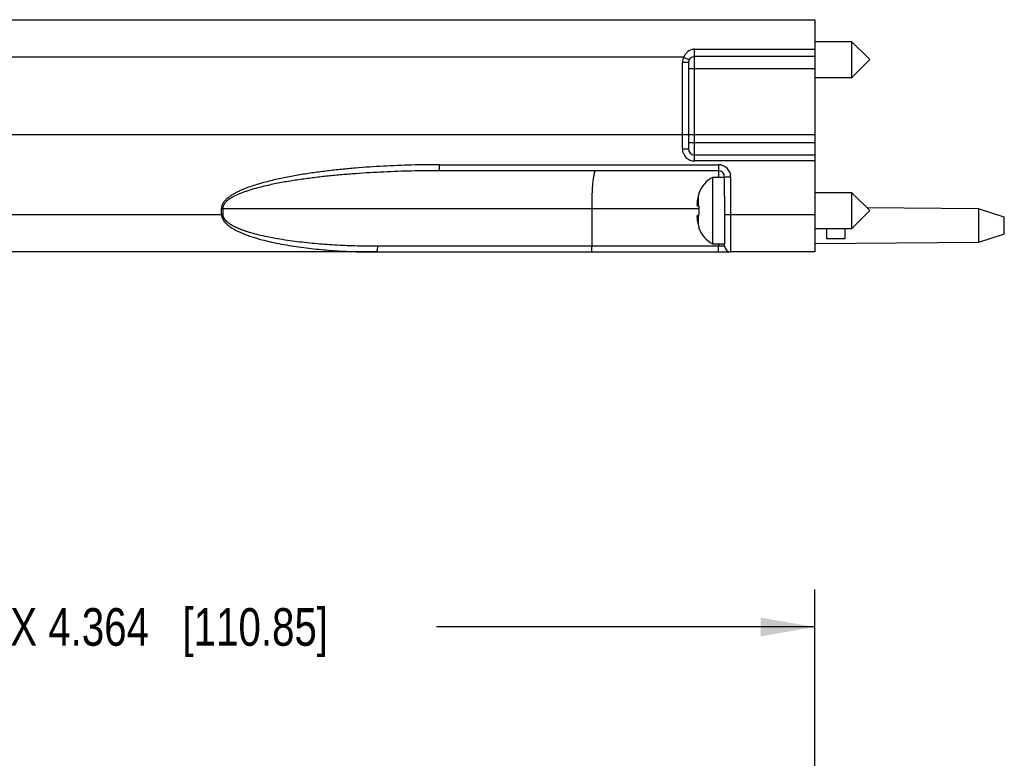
# Model space of a CAD drawing. Header units: inches. Extents: x 0 to 22, y 0 to 17.
# Tile 38 of 47: x 9.9 to 13.2, y 11 to 13.5. Entities that reach past the tile are written whole.
import ezdxf

# ---------------------------------------------------------------- set-up
doc = ezdxf.new("R2010")
doc.units = ezdxf.units.IN
doc.header["$LTSCALE"] = 1.21
doc.header["$MEASUREMENT"] = 0
doc.layers.get('0').update_dxf_attribs({"linetype": 'CONTINUOUS'})
doc.layers.add('DIMENSIONS', color=7, linetype='CONTINUOUS')
doc.styles.get("Standard").update_dxf_attribs({"font": 'txt', "width": 0.8})
doc.dimstyles.new('DIMSTYLE_4', dxfattribs={"dimtxt": 0.125, "dimasz": 0.18, "dimexe": 0.18, "dimexo": 0.0625, "dimgap": 0.09, "dimtad": 0, "dimtih": 1, "dimtoh": 1, "dimdec": 3, "dimzin": 4, "dimdsep": 46, "dimtxsty": 'STANDARD', "dimblk": '_FILLED', "dimblk1": '_FILLED', "dimblk2": '_FILLED', "dimcen": 0.09, "dimadec": 0, "dimazin": 0, "dimtp": 0.01, "dimtm": 0.01, "dimtfac": 1, "dimtdec": 3, "dimtofl": 0, "dimtmove": 0, "dimatfit": 3, "dimldrblk": '_FILLED', "dimfxl": 1, "dimtolj": 1, "dimtzin": 4, "dimarcsym": 0})

# ---------------------------------------------------------------- blocks, each defined once
blk = doc.blocks.new('_FILLED')
at = {"color": 0, "linetype": 'BYBLOCK'}
blk.add_solid([(0, 0), (-1, 0.174), (-1, -0.174)], dxfattribs=at)
blk = doc.blocks.new('*D18')
at = {"layer": 'DIMENSIONS', "color": 2, "linetype": 'CONTINUOUS'}
for p, q in [((8.1989, 10.2165), (8.1989, 11.611)), ((12.5629, 10.9067), (12.5629, 11.611)), ((8.1989, 11.486), (9.4559, 11.486)), ((12.5629, 11.486), (11.3059, 11.486))]:
    blk.add_line(p, q, dxfattribs=at)
at = {"layer": 'DIMENSIONS', "color": 2, "linetype": 'CONTINUOUS', "xscale": 0.18, "yscale": 0.18, "zscale": 0.18, "rotation": 180}
blk.add_blockref('_FILLED', (8.1989, 11.486), dxfattribs=at)
at = {"layer": 'DIMENSIONS', "color": 2, "linetype": 'CONTINUOUS', "xscale": 0.18, "yscale": 0.18, "zscale": 0.18}
blk.add_blockref('_FILLED', (12.5629, 11.486), dxfattribs=at)
at = {"layer": 'DIMENSIONS', "color": 2, "linetype": 'CONTINUOUS', "insert": (10.3809, 11.5485), "char_height": 0.125, "width": 1.725, "attachment_point": 2, "line_spacing_factor": 0.9}
blk.add_mtext('6X 4.364{\\Ftxt.shx;\\W1.000000;\\H0.125000; }[110.85]', dxfattribs=at)

msp = doc.modelspace()

# ---------------------------------------------------------------- linework, layer by layer
at = {"color": 9, "linetype": 'CONTINUOUS'}
for p, q in [((8.5745, 13.5041), (12.5629, 13.5041)), ((12.1274, 13.3791), (8.5545, 13.3791)), ((12.1274, 13.3791), (12.1453, 13.3704)), ((12.1633, 13.4059), (12.5629, 13.4059)), ((12.1633, 13.0346), (12.1633, 13.4059)), ((12.5629, 13.3816), (12.1633, 13.3816)), ((12.1433, 13.3616), (12.1233, 13.3616)), ((12.1233, 13.0746), (12.1233, 13.3616)), ((12.1433, 13.3616), (12.1433, 13.1211)), ((12.1433, 13.3416), (12.5629, 13.3416)), ((12.5629, 13.0946), (12.1433, 13.0946)), ((12.1233, 13.0746), (12.1433, 13.0746)), ((12.1633, 13.0546), (12.5629, 13.0546)), ((11.3166, 13.0221), (12.2435, 13.0221)), ((11.3166, 13.0021), (11.3166, 13.0221)), ((12.5629, 13.0346), (12.1633, 13.0346)), ((12.2435, 13.0221), (12.2435, 13.0021)), ((12.2435, 13.0021), (12.2435, 12.9798)), ((12.2635, 12.9821), (12.2693, 12.9821)), ((12.2693, 12.9821), (12.2835, 12.9821)), ((12.2835, 12.9821), (12.2835, 12.7321)), ((12.1753, 12.9155), (12.1753, 12.8845)), ((8.5545, 12.8571), (10.5961, 12.8571)), ((10.5921, 12.8771), (12.1788, 12.8771)), ((12.2635, 12.8571), (12.5629, 12.8571)), ((12.1753, 12.8547), (12.1753, 12.8237)), ((12.2435, 12.7594), (12.2435, 12.7521)), ((11.1061, 12.7321), (8.5745, 12.7321)), ((11.1101, 12.7521), (12.2635, 12.7521)), ((12.2435, 12.7321), (12.2435, 12.7521)), ((12.2435, 12.7321), (12.2818, 12.7321)), ((12.5629, 12.7321), (12.2835, 12.7321))]:
    msp.add_line(p, q, dxfattribs=at)
at = {"color": 6, "linetype": 'CONTINUOUS'}
for p, q in [((12.5629, 13.5041), (12.5629, 12.7321)), ((12.1453, 13.3704), (12.1433, 13.3616)), ((12.1433, 13.1211), (12.1433, 13.0746)), ((12.2435, 13.0021), (11.3166, 13.0021)), ((12.2635, 12.9188), (12.2635, 12.9821)), ((10.5921, 12.8571), (10.5921, 12.8771)), ((10.5961, 12.8771), (10.5961, 12.8571)), ((11.823, 12.7521), (11.823, 12.8771)), ((12.2635, 12.7521), (12.2635, 12.7594)), ((11.1061, 12.7321), (12.2435, 12.7321))]:
    msp.add_line(p, q, dxfattribs=at)
at = {"color": 7, "linetype": 'CONTINUOUS'}
for p, q in [((12.6867, 13.4307), (12.5629, 13.4307)), ((12.6867, 13.4307), (12.7458, 13.3716)), ((12.6867, 13.3125), (12.6867, 13.4307)), ((12.7458, 13.3716), (12.6867, 13.3125)), ((12.5629, 13.3125), (12.6867, 13.3125)), ((12.5629, 13.1211), (8.5545, 13.1211)), ((12.2635, 12.9798), (12.2231, 12.9798)), ((12.2231, 12.9798), (12.2231, 12.7594)), ((12.1788, 12.9279), (12.1788, 12.9297)), ((12.6867, 12.9287), (12.5629, 12.9287)), ((12.6867, 12.9287), (12.7458, 12.8696)), ((12.6867, 12.8105), (12.6867, 12.9287)), ((12.2635, 12.9188), (12.2635, 12.7594)), ((12.1788, 12.8841), (12.1723, 12.8849)), ((12.1788, 12.8551), (12.1788, 12.8841)), ((12.7458, 12.8696), (12.6867, 12.8105)), ((13.1066, 12.8756), (12.737, 12.8783)), ((13.1927, 12.8476), (13.1066, 12.8756)), ((13.1066, 12.8756), (13.1066, 12.7636)), ((12.1723, 12.8543), (12.1788, 12.8551)), ((13.1927, 12.7916), (13.1927, 12.8476)), ((12.1788, 12.8095), (12.1788, 12.8113)), ((12.5629, 12.8105), (12.6867, 12.8105)), ((12.6027, 12.7753), (12.6027, 12.8105)), ((12.6627, 12.8105), (12.6627, 12.7759)), ((13.1927, 12.7916), (13.1066, 12.7636)), ((12.2231, 12.7594), (12.2635, 12.7594)), ((13.1068, 12.7636), (12.5631, 12.7596)), ((12.6627, 12.7759), (12.6027, 12.7753))]:
    msp.add_line(p, q, dxfattribs=at)
at = {"color": 6, "linetype": 'CONTINUOUS'}
for centre, radius, start, end in [((12.1633, 13.3616), 0.04, 154.0506, 180.0076), ((12.1633, 13.3616), 0.02, 90, 179.9999), ((12.2435, 12.9821), 0.02, 0.0003, 90.0003), ((10.6226, 12.8571), 0.0305, 180.0017, 181.4624)]:
    msp.add_arc(centre, radius, start, end, dxfattribs=at)
at = {"color": 9, "linetype": 'CONTINUOUS'}
for centre, radius, start, end in [((12.1633, 13.0746), 0.04, 180, 269.9999), ((12.1633, 13.0746), 0.02, 180, 270), ((12.2435, 12.9821), 0.04, 0.0268, 89.9656), ((12.2835, 12.7521), 0.02, 180, 270)]:
    msp.add_arc(centre, radius, start, end, dxfattribs=at)
at = {"color": 7, "linetype": 'CONTINUOUS'}
for centre, radius, start, end in [((12.2662, 12.8971), 0.0933, 117.5225, 159.5639), ((12.2713, 12.8948), 0.0982, 160.3379, 167.8362), ((12.3334, 12.8835), 0.1618, 175.6913, 177.726), ((12.2272, 12.8937), 0.0556, 183.9131, 185.6201), ((12.2284, 12.8939), 0.0568, 185.6313, 189.0943), ((12.3331, 12.8835), 0.1615, 174.6474, 175.6909), ((12.3881, 12.8696), 0.2178, 167.822, 172.3462), ((12.2277, 12.8454), 0.0561, 170.8827, 176.0803), ((12.3333, 12.8557), 0.1617, 182.2737, 185.3516), ((12.3881, 12.8696), 0.2178, 187.6543, 192.1785), ((12.2717, 12.8444), 0.0986, 192.17, 197.0955), ((12.2704, 12.8441), 0.0972, 197.1056, 199.684), ((12.2662, 12.8421), 0.0933, 200.4361, 242.4775)]:
    msp.add_arc(centre, radius, start, end, dxfattribs=at)
at = {"color": 9, "linetype": 'CONTINUOUS'}
for points, knots in [([(12.1633, 13.4059), (12.1614, 13.4059), (12.1575, 13.4055), (12.1519, 13.4041), (12.1466, 13.4017), (12.1399, 13.3973), (12.1329, 13.39), (12.1289, 13.3829), (12.1274, 13.3791)], [0, 0, 0, 0, 0.121827, 0.243926, 0.366566, 0.490183, 0.741408, 1, 1, 1, 1]), ([(11.3166, 13.0221), (11.2855, 13.0221), (11.2234, 13.0213), (11.1302, 13.0177), (11.0527, 13.0124), (10.9908, 13.0067), (10.9444, 13.0017), (10.8982, 12.9957), (10.852, 12.9886), (10.8061, 12.9803), (10.768, 12.972), (10.7378, 12.9644), (10.7152, 12.9581), (10.6929, 12.951), (10.6745, 12.9444), (10.66, 12.9384), (10.6492, 12.9336), (10.6387, 12.9284), (10.6284, 12.9225), (10.6184, 12.916), (10.6106, 12.9098), (10.6048, 12.9043), (10.5995, 12.8982), (10.5962, 12.8929), (10.5946, 12.8892)], [0, 0, 0, 0, 0.1245, 0.249009, 0.373542, 0.435825, 0.498121, 0.560436, 0.622775, 0.685149, 0.747573, 0.778815, 0.810083, 0.841387, 0.87274, 0.888445, 0.904175, 0.919937, 0.935743, 0.95161, 0.96757, 0.975604, 0.983686, 1, 1, 1, 1]), ([(10.5946, 12.8892), (10.5938, 12.8873), (10.5926, 12.8833), (10.5921, 12.8792), (10.5921, 12.8771)], [0, 0, 0, 0, 0.498484, 1, 1, 1, 1]), ([(10.5961, 12.8571), (10.5961, 12.8555), (10.5965, 12.8522), (10.5975, 12.8492), (10.5982, 12.8477)], [0, 0, 0, 0, 0.49872, 1, 1, 1, 1]), ([(10.5982, 12.8477), (10.5993, 12.8453), (10.6021, 12.8407), (10.6076, 12.8348), (10.6138, 12.8296), (10.6205, 12.825), (10.6276, 12.8208), (10.6373, 12.8158), (10.6498, 12.8102), (10.6653, 12.8044), (10.681, 12.7992), (10.6969, 12.7946), (10.7184, 12.789), (10.7454, 12.7829), (10.7781, 12.7768), (10.811, 12.7716), (10.844, 12.7672), (10.8771, 12.7634), (10.9213, 12.7592), (10.9768, 12.7554), (11.0434, 12.7527), (11.0879, 12.7521), (11.1101, 12.7521)], [0, 0, 0, 0, 0.014926, 0.030038, 0.045284, 0.060624, 0.076031, 0.091487, 0.122498, 0.153604, 0.184774, 0.215989, 0.247238, 0.309803, 0.372435, 0.435113, 0.497823, 0.560558, 0.623309, 0.748847, 0.874417, 1, 1, 1, 1]), ([(11.1101, 12.7521), (11.1101, 12.7509), (11.1101, 12.7484), (11.1099, 12.7448), (11.1095, 12.7413), (11.109, 12.7381), (11.1085, 12.7359), (11.108, 12.7344), (11.1076, 12.7335), (11.1072, 12.7329), (11.1069, 12.7324), (11.1065, 12.7322), (11.1062, 12.7321), (11.1061, 12.7321)], [0, 0, 0, 0, 0.173487, 0.350876, 0.522323, 0.676644, 0.803753, 0.855504, 0.898847, 0.933741, 0.961091, 0.982416, 1, 1, 1, 1])]:
    msp.add_open_spline(points, degree=3, knots=knots, dxfattribs=at)
at = {"color": 6, "linetype": 'CONTINUOUS'}
for points, knots in [([(11.3166, 13.0021), (11.2856, 13.0021), (11.2238, 13.0014), (11.131, 12.9983), (11.0538, 12.9937), (10.9922, 12.9888), (10.946, 12.9844), (10.9, 12.9792), (10.854, 12.9731), (10.8083, 12.9659), (10.7704, 12.9588), (10.7403, 12.9522), (10.7178, 12.9467), (10.6956, 12.9406), (10.6773, 12.9349), (10.6628, 12.9297), (10.6521, 12.9255), (10.6417, 12.9209), (10.6314, 12.9159), (10.6216, 12.9102), (10.6138, 12.9048), (10.6081, 12.8999), (10.6029, 12.8947), (10.5997, 12.89), (10.5982, 12.8867)], [0, 0, 0, 0, 0.12552, 0.251029, 0.376513, 0.439241, 0.501956, 0.564651, 0.627322, 0.689955, 0.752535, 0.783798, 0.815033, 0.846232, 0.877377, 0.892923, 0.908444, 0.923932, 0.939374, 0.95475, 0.970027, 0.977616, 0.985156, 1, 1, 1, 1]), ([(11.823, 12.8771), (11.823, 12.8852), (11.8231, 12.9012), (11.8237, 12.9209), (11.8244, 12.936), (11.8251, 12.9464), (11.8258, 12.9563), (11.8266, 12.9653), (11.8275, 12.9735), (11.8285, 12.9808), (11.8296, 12.9871), (11.8305, 12.9916), (11.8313, 12.9947), (11.8319, 12.9967), (11.8325, 12.9983), (11.8331, 12.9996), (11.8337, 13.0007), (11.8343, 13.0015), (11.8349, 13.002), (11.8354, 13.0021), (11.8356, 13.0021)], [0, 0, 0, 0, 0.192409, 0.377542, 0.465027, 0.548037, 0.625812, 0.697618, 0.762763, 0.820691, 0.870891, 0.912954, 0.930857, 0.946643, 0.960303, 0.971856, 0.981371, 0.988989, 0.994998, 1, 1, 1, 1]), ([(10.5921, 12.8563), (10.5922, 12.8544), (10.5927, 12.8505), (10.5938, 12.8467), (10.5946, 12.8449)], [0, 0, 0, 0, 0.502264, 1, 1, 1, 1]), ([(10.5982, 12.8867), (10.5976, 12.8852), (10.5965, 12.882), (10.5961, 12.8787), (10.5961, 12.8771)], [0, 0, 0, 0, 0.501463, 1, 1, 1, 1]), ([(10.5946, 12.8449), (10.5968, 12.8394), (10.602, 12.832), (10.6105, 12.8238), (10.6172, 12.8184), (10.6243, 12.8135), (10.634, 12.8075), (10.6465, 12.8009), (10.662, 12.794), (10.6777, 12.7879), (10.6936, 12.7824), (10.715, 12.7758), (10.742, 12.7686), (10.7746, 12.7614), (10.8075, 12.7552), (10.8514, 12.7482), (10.9066, 12.7415), (10.973, 12.736), (11.0395, 12.7328), (11.0839, 12.7321), (11.1061, 12.7321)], [0, 0, 0, 0, 0.033183, 0.049466, 0.065591, 0.081601, 0.097527, 0.129194, 0.1607, 0.192097, 0.223418, 0.25468, 0.317076, 0.379358, 0.441563, 0.503711, 0.627886, 0.751967, 0.875996, 1, 1, 1, 1]), ([(11.8209, 12.7321), (11.821, 12.7321), (11.8211, 12.7322), (11.8213, 12.7323), (11.8214, 12.7326), (11.8216, 12.733), (11.8217, 12.7337), (11.8219, 12.7345), (11.8221, 12.7355), (11.8222, 12.7367), (11.8224, 12.7385), (11.8226, 12.7411), (11.8228, 12.7445), (11.8229, 12.7482), (11.823, 12.7508), (11.823, 12.7521)], [0, 0, 0, 0, 0.010791, 0.018418, 0.027944, 0.053131, 0.08679, 0.128917, 0.179169, 0.237091, 0.302202, 0.451741, 0.622378, 0.807873, 1, 1, 1, 1])]:
    msp.add_open_spline(points, degree=3, knots=knots, dxfattribs=at)

# ---------------------------------------------------------------- dimensions: what is measured, and where the dimension line sits
at = {"layer": 'DIMENSIONS', "color": 2, "linetype": 'CONTINUOUS'}
dim = msp.add_linear_dim(base=(8.1989, 11.486), p1=(12.5629, 10.9067), p2=(8.1989, 10.2165), angle=180, text='6X <>', dimstyle='DIMSTYLE_4', dxfattribs=at)
dim.commit()
dim.dimension.update_dxf_attribs({"geometry": '*D18', "text_midpoint": (10.2809, 11.486), "dimtype": 160})

doc.saveas('drawing.dxf')
